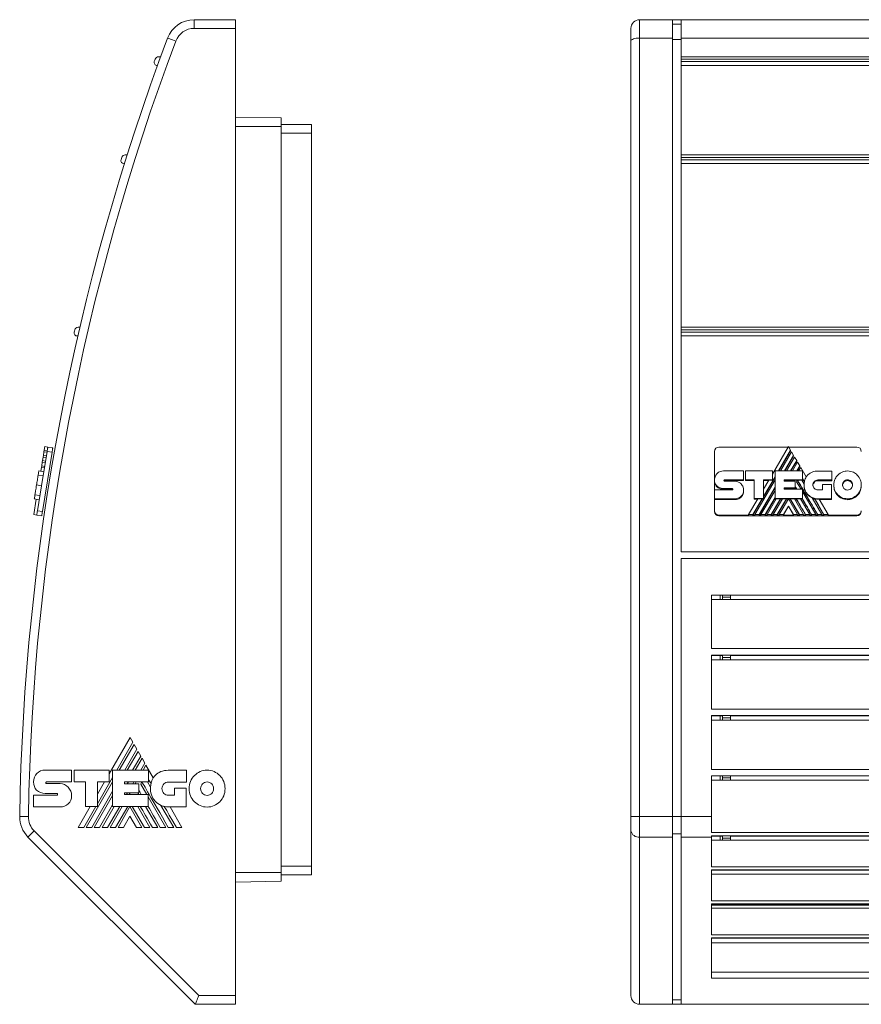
# Model space of a CAD drawing. Header units: millimetres. Extents: x 25 to 186, y 87 to 204.
# Tile 2 of 3: x 25 to 89, y 129 to 204. Entities that reach past the tile are written whole.
import ezdxf

# ---------------------------------------------------------------- set-up
doc = ezdxf.new("R2010")
doc.units = ezdxf.units.MM
doc.linetypes.add('PHANTOM', pattern=[12.7, 6.35, -1.27, 1.27, -1.27, 1.27, -1.27])
doc.layers.add('___VS___', color=7, linetype='Continuous', lineweight=15)

msp = doc.modelspace()

# ---------------------------------------------------------------- linework, layer by layer
at = {"color": 7, "linetype": 'Continuous', "lineweight": 15}
for p, q in [((38.294, 204.011), (38.294, 203.344)), ((38.294, 204.011), (41.461, 204.011)), ((41.461, 204.011), (41.461, 203.344)), ((72.348, 204.011), (72.348, 202.607)), ((74.848, 204.011), (72.348, 204.011)), ((74.848, 204.011), (74.848, 202.607)), ((74.848, 204.011), (75.515, 204.011)), ((137.848, 204.011), (75.515, 204.011)), ((75.515, 204.011), (75.515, 202.607)), ((41.461, 203.344), (38.294, 203.344)), ((41.461, 129.444), (41.461, 203.344)), ((71.681, 202.373), (71.681, 203.344)), ((74.848, 203.677), (75.515, 203.677)), ((72.348, 202.607), (72.348, 143.125)), ((74.848, 202.607), (72.348, 202.607)), ((74.848, 202.607), (74.848, 143.125)), ((74.848, 202.49), (75.515, 202.49)), ((137.848, 202.607), (75.515, 202.607)), ((75.515, 202.607), (75.515, 201.177)), ((71.681, 143.115), (71.681, 202.373)), ((35.567, 201.177), (35.735, 201.177)), ((137.848, 201.177), (75.515, 201.177)), ((75.515, 201.177), (75.515, 201.002)), ((137.848, 201.002), (75.515, 201.002)), ((75.515, 201.002), (75.515, 200.824)), ((35.492, 200.511), (35.471, 200.511)), ((137.848, 200.824), (75.515, 200.824)), ((75.515, 200.824), (75.515, 200.511)), ((75.515, 200.511), (75.515, 193.677)), ((137.848, 200.511), (75.515, 200.511)), ((41.461, 196.568), (44.944, 196.508)), ((44.944, 196.508), (44.944, 195.844)), ((47.278, 196.011), (44.944, 196.011)), ((44.944, 138.844), (44.944, 195.844)), ((47.278, 196.011), (47.278, 195.344)), ((47.278, 195.344), (47.278, 139.344)), ((33.021, 193.677), (33.175, 193.677)), ((137.848, 193.677), (75.515, 193.677)), ((75.515, 193.677), (75.515, 193.491)), ((137.848, 193.491), (75.515, 193.491)), ((75.515, 193.491), (75.515, 193.314)), ((32.965, 193.011), (32.934, 193.011)), ((137.848, 193.314), (75.515, 193.314)), ((75.515, 193.314), (75.515, 193.011)), ((75.515, 193.011), (75.515, 180.511)), ((137.848, 193.011), (75.515, 193.011)), ((29.407, 179.844), (29.358, 179.844)), ((29.431, 180.511), (29.561, 180.511)), ((137.848, 180.511), (75.515, 180.511)), ((75.515, 180.511), (75.515, 180.304)), ((137.848, 180.304), (75.515, 180.304)), ((75.515, 180.304), (75.515, 180.13)), ((137.848, 180.13), (75.515, 180.13)), ((75.515, 180.13), (75.515, 179.844)), ((75.515, 179.844), (75.515, 163.344)), ((137.848, 179.844), (75.515, 179.844)), ((27.058, 171.028), (26.631, 168.402)), ((27.436, 170.967), (26.698, 166.429)), ((26.775, 170.719), (26.819, 170.992)), ((26.819, 170.992), (26.84, 171.117)), ((26.819, 170.992), (27.046, 170.955)), ((26.84, 171.117), (26.885, 171.394)), ((26.84, 171.117), (27.067, 171.08)), ((26.885, 171.394), (27.112, 171.357)), ((27.436, 170.967), (27.058, 171.028)), ((27.112, 171.357), (27.49, 171.296)), ((78.07, 168.854), (78.07, 171.028)), ((78.403, 171.357), (83.702, 171.357)), ((83.723, 171.394), (82.495, 169.295)), ((82.959, 169.53), (83.887, 171.117)), ((82.98, 169.53), (83.887, 171.08)), ((83.96, 170.992), (83.105, 169.53)), ((83.887, 171.117), (83.723, 171.394)), ((83.745, 171.357), (88.959, 171.357)), ((83.887, 171.117), (83.887, 171.08)), ((84.12, 170.719), (83.96, 170.992)), ((26.644, 169.917), (26.69, 170.198)), ((26.69, 170.198), (26.71, 170.32)), ((26.69, 170.198), (26.917, 170.161)), ((26.71, 170.32), (26.755, 170.595)), ((26.71, 170.32), (26.937, 170.283)), ((26.755, 170.595), (26.775, 170.719)), ((26.755, 170.595), (26.982, 170.558)), ((26.775, 170.719), (27.002, 170.682)), ((83.425, 169.53), (84.12, 170.719)), ((83.447, 169.53), (84.12, 170.682)), ((84.192, 170.595), (83.569, 169.53)), ((83.891, 169.53), (84.354, 170.32)), ((83.913, 169.53), (84.354, 170.283)), ((84.425, 170.198), (84.035, 169.53)), ((84.12, 170.719), (84.12, 170.682)), ((84.354, 170.32), (84.192, 170.595)), ((84.354, 170.32), (84.354, 170.283)), ((84.589, 169.917), (84.425, 170.198)), ((26.426, 169.533), (26.805, 169.471)), ((26.427, 169.539), (26.579, 169.514)), ((26.427, 169.536), (26.578, 169.511)), ((26.578, 169.508), (26.625, 169.798)), ((26.625, 169.798), (26.644, 169.917)), ((26.625, 169.798), (26.852, 169.761)), ((26.644, 169.917), (26.871, 169.88)), ((78.746, 169.539), (80.291, 169.539)), ((80.291, 169.539), (80.291, 168.858)), ((80.444, 168.858), (80.444, 169.536)), ((80.444, 169.536), (82.495, 169.536)), ((82.495, 169.536), (82.495, 168.864)), ((82.702, 169.53), (84.796, 169.53)), ((82.702, 167.435), (82.702, 169.53)), ((84.361, 169.53), (84.589, 169.917)), ((84.383, 169.53), (84.589, 169.88)), ((84.659, 169.798), (84.502, 169.53)), ((84.589, 169.917), (84.589, 169.88)), ((85.081, 169.074), (84.659, 169.798)), ((84.796, 169.53), (84.796, 168.853)), ((85.966, 169.525), (87.04, 169.525)), ((87.04, 169.525), (87.04, 168.844)), ((26.375, 169.219), (26.754, 169.158)), ((78.07, 168.854), (78.07, 168.854)), ((78.07, 168.854), (78.07, 168.792)), ((78.07, 168.078), (78.07, 168.769)), ((78.809, 168.782), (78.804, 168.772)), ((78.809, 168.844), (78.809, 168.782)), ((78.836, 168.858), (80.291, 168.858)), ((78.836, 168.858), (78.836, 168.797)), ((78.836, 168.797), (80.291, 168.797)), ((78.839, 168.753), (79.623, 168.753)), ((80.291, 168.858), (80.291, 168.797)), ((81.11, 168.858), (80.444, 168.858)), ((80.444, 168.858), (80.444, 168.797)), ((81.11, 168.797), (80.444, 168.797)), ((81.11, 167.435), (81.11, 168.858)), ((81.156, 166.199), (82.702, 168.842)), ((81.811, 167.567), (82.702, 169.091)), ((81.811, 167.531), (82.702, 169.054)), ((82.495, 168.864), (81.811, 168.864)), ((81.811, 167.435), (81.811, 168.864)), ((82.228, 168.839), (81.811, 168.128)), ((82.206, 168.802), (81.811, 168.802)), ((82.495, 168.839), (82.228, 168.839)), ((82.495, 168.839), (82.495, 168.864)), ((83.397, 168.853), (84.796, 168.853)), ((83.397, 168.853), (83.397, 168.742)), ((83.397, 168.791), (83.602, 168.791)), ((83.397, 168.742), (84.231, 168.742)), ((83.573, 168.742), (83.624, 168.828)), ((83.949, 168.828), (83.624, 168.828)), ((83.899, 168.742), (83.949, 168.828)), ((83.92, 168.742), (83.949, 168.791)), ((83.949, 168.828), (83.949, 168.791)), ((83.949, 168.791), (84.07, 168.791)), ((84.041, 168.742), (84.091, 168.828)), ((84.417, 168.828), (84.091, 168.828)), ((84.231, 168.742), (84.231, 168.229)), ((84.346, 168.707), (84.417, 168.828)), ((84.346, 168.707), (84.687, 168.127)), ((84.357, 168.689), (84.417, 168.791)), ((84.417, 168.828), (84.417, 168.791)), ((84.417, 168.791), (84.422, 168.791)), ((84.422, 168.828), (84.422, 168.791)), ((84.74, 168.828), (84.422, 168.828)), ((84.74, 168.828), (84.921, 168.52)), ((84.796, 168.791), (84.762, 168.791)), ((84.796, 168.853), (84.796, 168.791)), ((85.702, 168.733), (85.702, 168.672)), ((87.04, 168.844), (85.966, 168.844)), ((85.966, 168.844), (85.966, 168.783)), ((87.04, 168.783), (85.966, 168.783)), ((87.04, 168.844), (87.04, 168.783)), ((87.969, 168.742), (87.969, 168.68)), ((88.239, 168.856), (88.239, 168.794)), ((88.51, 168.741), (88.51, 168.679)), ((26.252, 168.464), (26.631, 168.402)), ((26.631, 168.402), (26.319, 166.491)), ((78.07, 168.078), (79.427, 168.078)), ((78.07, 167.406), (78.07, 168.078)), ((78.249, 168.381), (78.249, 168.32)), ((79.427, 168.192), (78.748, 168.192)), ((78.748, 168.192), (78.748, 168.131)), ((79.427, 168.131), (78.748, 168.131)), ((79.427, 168.192), (79.427, 168.131)), ((79.458, 168.176), (79.458, 168.115)), ((79.465, 168.102), (79.458, 168.115)), ((80.3, 168.054), (80.3, 167.993)), ((81.476, 166.199), (82.702, 168.295)), ((81.476, 166.162), (82.702, 168.258)), ((81.623, 166.199), (82.702, 168.046)), ((83.397, 168.229), (84.231, 168.229)), ((83.397, 168.229), (83.397, 168.127)), ((83.583, 168.205), (83.397, 168.205)), ((83.397, 168.127), (84.785, 168.127)), ((83.538, 168.127), (83.583, 168.205)), ((83.559, 168.127), (83.583, 168.168)), ((83.583, 168.205), (83.583, 168.168)), ((83.583, 168.168), (83.705, 168.168)), ((83.681, 168.127), (83.726, 168.205)), ((84.173, 168.205), (83.726, 168.205)), ((84.173, 168.205), (84.219, 168.127)), ((84.231, 168.168), (84.195, 168.168)), ((84.231, 168.229), (84.231, 168.168)), ((84.785, 167.435), (84.785, 168.127)), ((84.785, 167.959), (85.816, 166.199)), ((84.918, 168.444), (84.918, 168.42)), ((85.966, 168.081), (86.336, 168.081)), ((86.336, 168.081), (86.336, 168.485)), ((86.336, 168.485), (87.017, 168.485)), ((87.017, 168.485), (87.017, 167.404)), ((87.187, 168.464), (87.187, 168.402)), ((26.039, 166.199), (26.23, 167.373)), ((26.079, 167.398), (26.457, 167.336)), ((26.13, 167.711), (26.508, 167.649)), ((79.623, 167.406), (78.07, 167.406)), ((78.07, 167.406), (78.07, 167.345)), ((79.623, 167.345), (78.07, 167.345)), ((78.07, 166.491), (78.07, 167.345)), ((79.623, 167.406), (79.623, 167.345)), ((80.105, 167.594), (80.105, 167.532)), ((81.391, 167.41), (80.682, 166.199)), ((81.011, 166.199), (81.719, 167.41)), ((81.011, 166.162), (81.719, 167.373)), ((81.11, 167.435), (81.811, 167.435)), ((81.11, 167.435), (81.11, 167.373)), ((81.11, 167.373), (81.369, 167.373)), ((81.719, 167.41), (81.391, 167.41)), ((81.719, 167.41), (81.719, 167.373)), ((81.719, 167.373), (81.811, 167.373)), ((81.811, 167.435), (81.811, 167.373)), ((81.941, 166.199), (82.702, 167.5)), ((81.941, 166.162), (82.702, 167.463)), ((82.086, 166.199), (82.795, 167.41)), ((82.406, 166.199), (83.117, 167.41)), ((82.406, 166.162), (83.117, 167.373)), ((82.553, 166.199), (83.261, 167.41)), ((82.702, 167.435), (82.702, 167.373)), ((82.702, 167.435), (84.785, 167.435)), ((82.702, 167.373), (82.773, 167.373)), ((83.117, 167.41), (82.795, 167.41)), ((82.873, 166.199), (83.584, 167.41)), ((82.873, 166.162), (83.584, 167.373)), ((83.018, 166.199), (83.72, 167.401)), ((83.117, 167.41), (83.117, 167.373)), ((83.117, 167.373), (83.24, 167.373)), ((83.584, 167.41), (83.261, 167.41)), ((83.584, 167.41), (83.584, 167.373)), ((83.584, 167.373), (83.704, 167.373)), ((84.423, 166.199), (83.72, 167.401)), ((83.736, 167.373), (83.856, 167.373)), ((83.856, 167.41), (83.856, 167.373)), ((84.568, 166.199), (83.856, 167.41)), ((84.175, 167.41), (83.856, 167.41)), ((84.568, 166.162), (83.856, 167.373)), ((84.175, 167.41), (84.886, 166.199)), ((84.196, 167.373), (84.321, 167.373)), ((84.639, 167.41), (84.321, 167.41)), ((84.321, 167.41), (84.321, 167.373)), ((84.639, 167.41), (85.349, 166.199)), ((84.785, 167.373), (84.66, 167.373)), ((84.785, 167.435), (84.785, 167.373)), ((85.534, 167.473), (86.28, 166.199)), ((85.73, 167.406), (85.73, 167.369)), ((85.972, 167.379), (85.972, 167.404)), ((87.017, 167.404), (85.972, 167.404)), ((86.074, 167.379), (85.972, 167.379)), ((86.765, 166.199), (86.074, 167.379)), ((87.017, 167.342), (86.095, 167.342)), ((87.017, 167.404), (87.017, 167.342)), ((87.495, 167.71), (87.495, 167.649)), ((88.239, 167.398), (88.239, 167.336)), ((88.984, 167.711), (88.984, 167.649)), ((26.319, 166.491), (26.698, 166.429)), ((78.07, 166.429), (78.07, 166.491)), ((83.72, 166.852), (83.335, 166.199)), ((83.72, 166.815), (83.335, 166.162)), ((83.72, 166.852), (83.72, 166.815)), ((83.72, 166.852), (84.103, 166.199)), ((83.72, 166.815), (84.103, 166.162)), ((26.039, 166.199), (26.266, 166.162)), ((26.644, 166.1), (26.266, 166.162)), ((78.403, 166.162), (78.403, 166.1)), ((80.682, 166.162), (78.403, 166.162)), ((88.959, 166.1), (78.403, 166.1)), ((80.682, 166.199), (80.682, 166.162)), ((80.682, 166.199), (81.011, 166.199)), ((81.011, 166.199), (81.011, 166.162)), ((81.156, 166.162), (81.011, 166.162)), ((81.156, 166.199), (81.156, 166.162)), ((81.156, 166.199), (81.476, 166.199)), ((81.476, 166.199), (81.476, 166.162)), ((81.623, 166.162), (81.476, 166.162)), ((81.623, 166.199), (81.623, 166.162)), ((81.623, 166.199), (81.941, 166.199)), ((81.941, 166.199), (81.941, 166.162)), ((82.086, 166.162), (81.941, 166.162)), ((82.086, 166.199), (82.086, 166.162)), ((82.086, 166.199), (82.406, 166.199)), ((82.406, 166.199), (82.406, 166.162)), ((82.553, 166.162), (82.406, 166.162)), ((82.553, 166.199), (82.553, 166.162)), ((82.553, 166.199), (82.873, 166.199)), ((82.873, 166.199), (82.873, 166.162)), ((83.018, 166.162), (82.873, 166.162)), ((83.018, 166.199), (83.018, 166.162)), ((83.018, 166.199), (83.335, 166.199)), ((83.335, 166.199), (83.335, 166.162)), ((84.103, 166.162), (83.335, 166.162)), ((84.103, 166.199), (84.103, 166.162)), ((84.103, 166.199), (84.423, 166.199)), ((84.423, 166.199), (84.423, 166.162)), ((84.568, 166.162), (84.423, 166.162)), ((84.568, 166.199), (84.568, 166.162)), ((84.568, 166.199), (84.886, 166.199)), ((84.886, 166.199), (84.886, 166.162)), ((85.032, 166.162), (84.886, 166.162)), ((85.032, 166.199), (85.032, 166.162)), ((85.032, 166.199), (85.349, 166.199)), ((85.349, 166.199), (85.349, 166.162)), ((85.496, 166.162), (85.349, 166.162)), ((85.496, 166.199), (85.496, 166.162)), ((85.496, 166.199), (85.816, 166.199)), ((85.816, 166.199), (85.816, 166.162)), ((85.963, 166.162), (85.816, 166.162)), ((85.963, 166.199), (85.963, 166.162)), ((85.963, 166.199), (86.28, 166.199)), ((86.28, 166.199), (86.28, 166.162)), ((86.439, 166.162), (86.28, 166.162)), ((86.439, 166.199), (86.439, 166.162)), ((86.439, 166.199), (86.765, 166.199)), ((86.765, 166.199), (86.765, 166.162)), ((88.959, 166.162), (86.765, 166.162)), ((88.959, 166.1), (88.959, 166.162)), ((137.848, 163.344), (75.515, 163.344)), ((137.848, 162.844), (75.515, 162.844)), ((75.515, 162.844), (75.515, 143.125)), ((77.848, 160.044), (77.848, 155.954)), ((77.848, 160.044), (78.681, 160.044)), ((78.681, 159.711), (77.848, 159.711)), ((78.515, 160.044), (78.515, 159.711)), ((78.681, 160.044), (79.281, 160.044)), ((78.681, 159.877), (78.681, 160.044)), ((78.681, 159.877), (79.281, 159.877)), ((78.681, 159.711), (78.681, 159.877)), ((78.681, 159.711), (79.281, 159.711)), ((79.281, 160.044), (106.348, 160.044)), ((79.281, 160.044), (79.281, 159.877)), ((79.281, 159.877), (79.281, 159.711)), ((106.348, 159.711), (79.281, 159.711)), ((135.515, 155.954), (77.848, 155.954)), ((77.848, 155.444), (77.848, 151.34)), ((77.848, 155.444), (135.515, 155.444)), ((78.681, 155.422), (77.848, 155.422)), ((78.681, 155.105), (77.848, 155.105)), ((78.515, 155.422), (78.515, 155.105)), ((78.681, 155.272), (78.681, 155.422)), ((78.681, 155.272), (79.281, 155.272)), ((78.681, 155.105), (78.681, 155.272)), ((78.681, 155.105), (79.281, 155.105)), ((106.348, 155.422), (79.281, 155.422)), ((79.281, 155.422), (79.281, 155.272)), ((79.281, 155.272), (79.281, 155.105)), ((106.348, 155.105), (79.281, 155.105)), ((135.515, 151.34), (77.848, 151.34)), ((77.848, 150.844), (77.848, 146.714)), ((77.848, 150.844), (135.515, 150.844)), ((78.681, 150.822), (77.848, 150.822)), ((78.681, 150.489), (77.848, 150.489)), ((78.515, 150.822), (78.515, 150.489)), ((78.681, 150.656), (78.681, 150.822)), ((78.681, 150.656), (79.281, 150.656)), ((78.681, 150.489), (78.681, 150.656)), ((78.681, 150.489), (79.281, 150.489)), ((106.348, 150.822), (79.281, 150.822)), ((79.281, 150.822), (79.281, 150.656)), ((79.281, 150.656), (79.281, 150.489)), ((106.348, 150.489), (79.281, 150.489)), ((33.396, 149.161), (31.793, 146.387)), ((33.61, 148.795), (33.396, 149.161)), ((32.38, 146.665), (33.61, 148.795)), ((33.705, 148.629), (32.571, 146.665)), ((32.988, 146.665), (33.914, 148.268)), ((33.914, 148.268), (33.705, 148.629)), ((34.007, 148.105), (33.177, 146.665)), ((33.596, 146.665), (34.218, 147.741)), ((34.312, 147.579), (33.784, 146.665)), ((34.218, 147.741), (34.007, 148.105)), ((34.525, 147.208), (34.312, 147.579)), ((34.21, 146.665), (34.525, 147.208)), ((34.616, 147.051), (34.393, 146.665)), ((35.176, 146.078), (34.616, 147.051)), ((135.515, 146.714), (77.848, 146.714)), ((26.905, 146.676), (28.919, 146.676)), ((28.919, 146.676), (28.919, 145.777)), ((29.119, 145.777), (29.119, 146.672)), ((29.119, 146.672), (31.793, 146.672)), ((30.902, 144.103), (32.064, 146.117)), ((31.793, 146.672), (31.793, 145.784)), ((32.064, 143.896), (32.064, 146.665)), ((32.064, 146.665), (34.796, 146.665)), ((34.796, 146.665), (34.796, 145.769)), ((36.321, 146.657), (37.723, 146.657)), ((37.723, 146.657), (37.723, 145.758)), ((77.848, 146.244), (135.515, 146.244)), ((77.848, 146.244), (77.848, 143.125)), ((78.681, 146.225), (77.848, 146.225)), ((78.515, 146.225), (78.515, 145.911)), ((78.681, 146.077), (78.681, 146.225)), ((78.681, 146.077), (79.281, 146.077)), ((78.681, 145.911), (78.681, 146.077)), ((106.348, 146.225), (79.281, 146.225)), ((79.281, 146.225), (79.281, 146.077)), ((79.281, 146.077), (79.281, 145.911)), ((27.021, 145.777), (28.919, 145.777)), ((27.025, 145.637), (28.048, 145.637)), ((29.988, 145.777), (29.119, 145.777)), ((29.988, 143.896), (29.988, 145.777)), ((30.048, 142.295), (32.064, 145.788)), ((31.793, 145.784), (30.902, 145.784)), ((30.902, 143.896), (30.902, 145.784)), ((31.445, 145.784), (30.902, 144.844)), ((32.971, 145.769), (34.796, 145.769)), ((32.971, 145.769), (32.971, 145.622)), ((32.971, 145.622), (34.058, 145.622)), ((33.182, 145.622), (33.267, 145.769)), ((33.606, 145.622), (33.691, 145.769)), ((33.791, 145.622), (33.876, 145.769)), ((34.058, 145.622), (34.058, 144.945)), ((34.209, 145.61), (34.301, 145.769)), ((34.209, 145.61), (34.672, 144.81)), ((34.722, 145.769), (34.96, 145.358)), ((37.723, 145.758), (36.321, 145.758)), ((36.805, 144.75), (36.805, 145.284)), ((36.805, 145.284), (37.693, 145.284)), ((37.693, 145.284), (37.693, 143.854)), ((78.681, 145.911), (77.848, 145.911)), ((78.681, 145.911), (79.281, 145.911)), ((106.348, 145.911), (79.281, 145.911)), ((26.022, 144.746), (27.792, 144.746)), ((27.792, 144.896), (26.907, 144.896)), ((30.465, 142.295), (32.064, 145.064)), ((30.657, 142.295), (32.064, 144.735)), ((32.971, 144.945), (34.058, 144.945)), ((32.971, 144.945), (32.971, 144.81)), ((32.971, 144.81), (34.781, 144.81)), ((33.135, 144.81), (33.214, 144.945)), ((33.322, 144.81), (33.4, 144.945)), ((33.983, 144.945), (34.061, 144.81)), ((34.781, 143.896), (34.781, 144.81)), ((34.781, 144.621), (36.126, 142.295)), ((36.321, 144.75), (36.805, 144.75)), ((28.048, 143.858), (26.022, 143.858)), ((30.354, 143.896), (29.429, 142.295)), ((29.858, 142.295), (30.782, 143.896)), ((29.988, 143.896), (30.902, 143.896)), ((31.071, 142.295), (32.064, 144.014)), ((31.26, 142.295), (32.185, 143.896)), ((31.678, 142.295), (32.605, 143.896)), ((31.869, 142.295), (32.794, 143.896)), ((32.064, 143.896), (34.781, 143.896)), ((32.287, 142.295), (33.215, 143.896)), ((32.476, 142.295), (33.392, 143.883)), ((34.308, 142.295), (33.392, 143.883)), ((34.499, 142.295), (33.57, 143.896)), ((33.985, 143.896), (34.912, 142.295)), ((34.59, 143.896), (35.517, 142.295)), ((35.758, 143.979), (36.731, 142.295)), ((37.693, 143.854), (36.329, 143.854)), ((37.363, 142.295), (36.462, 143.854)), ((33.392, 143.157), (32.89, 142.295)), ((33.392, 143.157), (33.891, 142.295)), ((71.681, 142.031), (71.681, 143.115)), ((72.348, 143.125), (72.348, 141.56)), ((74.848, 143.125), (72.348, 143.125)), ((74.848, 143.125), (74.848, 141.56)), ((74.848, 143.12), (75.515, 143.12)), ((75.515, 143.125), (75.515, 141.56)), ((77.848, 143.125), (75.515, 143.125)), ((77.848, 143.125), (77.848, 141.911)), ((38.378, 128.777), (25.596, 141.56)), ((26.067, 142.031), (38.654, 129.444)), ((71.681, 129.444), (71.681, 142.031)), ((74.848, 141.56), (72.348, 141.56)), ((72.348, 141.56), (72.348, 128.777)), ((74.848, 141.795), (75.515, 141.795)), ((74.848, 141.56), (74.848, 128.777)), ((77.848, 141.56), (75.515, 141.56)), ((75.515, 141.56), (75.515, 128.777)), ((77.848, 141.911), (135.515, 141.911)), ((135.515, 141.644), (77.848, 141.644)), ((77.848, 141.644), (77.848, 141.56)), ((78.681, 141.627), (77.848, 141.627)), ((77.848, 141.56), (77.848, 139.28)), ((78.515, 141.627), (78.515, 141.311)), ((78.681, 141.477), (78.681, 141.627)), ((78.681, 141.477), (79.281, 141.477)), ((78.681, 141.311), (78.681, 141.477)), ((106.348, 141.627), (79.281, 141.627)), ((79.281, 141.627), (79.281, 141.477)), ((79.281, 141.477), (79.281, 141.311)), ((78.681, 141.311), (77.848, 141.311)), ((78.681, 141.311), (79.281, 141.311)), ((106.348, 141.311), (79.281, 141.311)), ((47.278, 139.344), (47.278, 138.677)), ((135.515, 139.28), (77.848, 139.28)), ((44.944, 138.844), (44.944, 138.181)), ((47.278, 138.677), (44.944, 138.677)), ((77.848, 139.044), (77.848, 136.68)), ((77.848, 139.044), (135.515, 139.044)), ((106.348, 139.027), (77.848, 139.027)), ((106.348, 138.711), (77.848, 138.711)), ((41.461, 138.12), (44.944, 138.181)), ((135.515, 136.68), (77.848, 136.68)), ((77.848, 136.444), (77.848, 134.08)), ((77.848, 136.444), (135.515, 136.444)), ((106.348, 136.427), (77.848, 136.427)), ((77.848, 136.344), (106.348, 136.344)), ((106.348, 136.111), (77.848, 136.111)), ((135.515, 134.08), (77.848, 134.08)), ((77.848, 133.844), (135.515, 133.844)), ((77.848, 133.844), (77.848, 130.773)), ((106.348, 133.827), (77.848, 133.827)), ((106.348, 133.476), (77.848, 133.476)), ((77.848, 131.244), (135.515, 131.244)), ((77.848, 130.773), (135.515, 130.773)), ((38.654, 129.444), (41.461, 129.444)), ((41.461, 129.444), (41.461, 128.777)), ((41.461, 128.777), (38.378, 128.777)), ((74.848, 128.777), (72.348, 128.777)), ((74.848, 129.111), (75.515, 129.111)), ((74.848, 128.777), (75.515, 128.777)), ((137.848, 128.777), (75.515, 128.777))]:
    msp.add_line(p, q, dxfattribs=at)
at = {"color": 8, "linetype": 'Continuous', "lineweight": 15}
for p, q in [((41.461, 195.844), (44.944, 195.844)), ((47.278, 195.344), (44.944, 195.344)), ((47.278, 139.344), (44.944, 139.344)), ((41.461, 138.844), (44.944, 138.844))]:
    msp.add_line(p, q, dxfattribs=at)
at = {"color": 7, "linetype": 'Continuous', "lineweight": 15, "flags": 128}
for points in [[(36.267, 202.607), (36.279, 202.603), (36.314, 202.59), (36.372, 202.568), (36.449, 202.539), (36.544, 202.503), (36.652, 202.462), (36.769, 202.418), (36.891, 202.373)], [(71.681, 202.373), (71.694, 202.418), (71.732, 202.462), (71.794, 202.503), (71.877, 202.539), (71.978, 202.568), (72.093, 202.59), (72.218, 202.603), (72.348, 202.607)], [(27.058, 171.028), (27.069, 171.093), (27.079, 171.154), (27.088, 171.211), (27.096, 171.261), (27.103, 171.302), (27.108, 171.332), (27.111, 171.351), (27.112, 171.357)], [(27.49, 171.296), (27.489, 171.289), (27.486, 171.271), (27.481, 171.24), (27.474, 171.199), (27.466, 171.15), (27.457, 171.093), (27.447, 171.031), (27.436, 170.967)], [(86.439, 166.199), (86.02, 166.912), (85.73, 167.406)], [(86.439, 166.162), (86.02, 166.875), (85.73, 167.369)], [(26.266, 166.162), (26.267, 166.168), (26.27, 166.187), (26.275, 166.217), (26.282, 166.258), (26.29, 166.308), (26.299, 166.365), (26.309, 166.427), (26.319, 166.491)], [(26.698, 166.429), (26.687, 166.365), (26.677, 166.304), (26.668, 166.247), (26.66, 166.197), (26.653, 166.156), (26.648, 166.125), (26.645, 166.107), (26.644, 166.1)], [(36.938, 142.295), (36.656, 142.782), (36.391, 143.238), (36.197, 143.574), (36.013, 143.89)], [(24.961, 143.125), (24.974, 143.125), (25.012, 143.125), (25.074, 143.124), (25.157, 143.122), (25.258, 143.121), (25.373, 143.119), (25.498, 143.117), (25.628, 143.115)], [(25.596, 141.56), (25.605, 141.569), (25.631, 141.595), (25.675, 141.639), (25.734, 141.698), (25.805, 141.769), (25.887, 141.851), (25.975, 141.939), (26.067, 142.031)], [(38.378, 128.777), (38.382, 128.788), (38.394, 128.818), (38.415, 128.867), (38.442, 128.933), (38.476, 129.016), (38.516, 129.111), (38.559, 129.216), (38.606, 129.328), (38.654, 129.444)]]:
    msp.add_lwpolyline(points, dxfattribs=at)
at = {"color": 7, "linetype": 'Continuous', "lineweight": 15}
for centre, radius, start, end in [((38.294, 201.844), 2.167, 90, 159.37172), ((72.348, 203.344), 0.667, 90, 180), ((38.294, 201.844), 1.5, 90, 159.37172), ((201.606, 140.367), 176.667, 159.37172, 179.10541), ((201.606, 140.367), 176, 159.37172, 179.10541), ((201.606, 140.367), 177, 159.96643, 160.02786), ((35.567, 200.911), 0.267, 90, 159.96643), ((35.471, 200.744), 0.233, 160.02786, 270), ((201.606, 140.367), 177, 162.53436, 162.59438), ((33.021, 193.411), 0.267, 90, 162.53436), ((32.934, 193.244), 0.233, 162.59438, 270), ((29.358, 180.077), 0.233, 167.01781, 270), ((201.606, 140.367), 177, 166.95986, 167.01781), ((29.431, 180.244), 0.267, 90, 166.95986), ((78.401, 171.026), 0.331, 89.62796, 179.62259), ((88.962, 171.026), 0.331, 0.37729, 90.37216), ((85.964, 168.45), 1.046, 174.96701, 270.41973), ((86.069, 168.49), 1.147, 148.6926, 166.65978), ((85.957, 168.423), 1.04, 180.16365, 245.95945), ((85.972, 168.445), 1.066, 245.73831, 270.01099), ((78.401, 166.493), 0.331, 180.37741, 270.37208), ((78.401, 166.432), 0.331, 180.37741, 270.37208), ((88.962, 166.493), 0.331, 269.6278, 359.62271), ((88.962, 166.432), 0.331, 269.6278, 359.62271), ((36.486, 145.292), 1.528, 149.03807, 166.83863), ((36.329, 145.229), 1.375, 174.64014, 270), ((27.128, 143.092), 2.167, 179.10541, 225), ((27.128, 143.092), 1.5, 179.10541, 225), ((72.181, 132.441), 10.686, 89.10671, 92.68223), ((72.265, 142.149), 0.595, 191.42173, 278.04955), ((72.348, 129.444), 0.667, 180, 270)]:
    msp.add_arc(centre, radius, start, end, dxfattribs=at)
for points, knots in [([(26.426, 169.533), (26.423, 169.514), (26.418, 169.48), (26.388, 169.298), (26.375, 169.219)], [0, 0, 0, 0, 0.56509, 1, 1, 1, 1]), ([(78.07, 168.854), (78.082, 168.957), (78.103, 169.138), (78.218, 169.277), (78.268, 169.338)], [0, 0, 0, 0, 0.568531, 1, 1, 1, 1]), ([(78.268, 169.338), (78.346, 169.4), (78.486, 169.514), (78.666, 169.531), (78.746, 169.539)], [0, 0, 0, 0, 0.552175, 1, 1, 1, 1]), ([(85.208, 169.238), (85.325, 169.327), (85.549, 169.499), (85.831, 169.516), (85.966, 169.525)], [0, 0, 0, 0, 0.523173, 1, 1, 1, 1]), ([(87.495, 169.22), (87.615, 169.318), (87.834, 169.495), (88.113, 169.521), (88.239, 169.533)], [0, 0, 0, 0, 0.552058, 1, 1, 1, 1]), ([(88.239, 169.533), (88.398, 169.514), (88.679, 169.48), (88.892, 169.298), (88.984, 169.219)], [0, 0, 0, 0, 0.56509, 1, 1, 1, 1]), ([(26.375, 169.219), (26.355, 169.096), (26.319, 168.872), (26.273, 168.591), (26.252, 168.464)], [0, 0, 0, 0, 0.548558, 1, 1, 1, 1]), ([(78.249, 168.381), (78.192, 168.455), (78.083, 168.595), (78.074, 168.77), (78.07, 168.854)], [0, 0, 0, 0, 0.523463, 1, 1, 1, 1]), ([(78.249, 168.32), (78.194, 168.389), (78.089, 168.522), (78.076, 168.689), (78.07, 168.769)], [0, 0, 0, 0, 0.526112, 1, 1, 1, 1]), ([(78.809, 168.844), (78.804, 168.836), (78.796, 168.823), (78.794, 168.807), (78.794, 168.8)], [0, 0, 0, 0, 0.548925, 1, 1, 1, 1]), ([(78.794, 168.8), (78.795, 168.793), (78.796, 168.78), (78.804, 168.771), (78.808, 168.766)], [0, 0, 0, 0, 0.566223, 1, 1, 1, 1]), ([(78.808, 168.766), (78.813, 168.762), (78.822, 168.755), (78.833, 168.754), (78.839, 168.753)], [0, 0, 0, 0, 0.554521, 1, 1, 1, 1]), ([(78.836, 168.858), (78.833, 168.858), (78.827, 168.858), (78.818, 168.853), (78.812, 168.847), (78.809, 168.844)], [0, 0, 0, 0, 0.267178, 0.540604, 1, 1, 1, 1]), ([(78.836, 168.797), (78.833, 168.797), (78.827, 168.796), (78.818, 168.791), (78.812, 168.786), (78.809, 168.782)], [0, 0, 0, 0, 0.267177, 0.540603, 1, 1, 1, 1]), ([(79.623, 168.753), (79.725, 168.74), (79.906, 168.717), (80.041, 168.599), (80.1, 168.547)], [0, 0, 0, 0, 0.563327, 1, 1, 1, 1]), ([(80.1, 168.547), (80.163, 168.466), (80.276, 168.319), (80.292, 168.136), (80.3, 168.054)], [0, 0, 0, 0, 0.5500386, 1, 1, 1, 1]), ([(85.963, 166.199), (85.796, 166.483), (85.494, 166.997), (85.09, 167.683), (84.777, 168.219), (84.564, 168.582), (84.454, 168.772), (84.422, 168.828)], [0, 0, 0, 0, 0.324736, 0.586096, 0.784079, 0.936055, 1, 1, 1, 1]), ([(85.963, 166.162), (85.796, 166.446), (85.494, 166.96), (85.09, 167.646), (84.777, 168.182), (84.564, 168.545), (84.454, 168.735), (84.422, 168.791)], [0, 0, 0, 0, 0.324736, 0.586096, 0.784079, 0.936055, 1, 1, 1, 1]), ([(84.952, 168.73), (84.921, 168.784), (84.869, 168.873), (84.817, 168.961), (84.796, 168.996)], [0, 0, 0, 0, 0.605349, 1, 1, 1, 1]), ([(84.943, 168.708), (84.915, 168.757), (84.866, 168.841), (84.817, 168.924), (84.796, 168.959)], [0, 0, 0, 0, 0.581799, 1, 1, 1, 1]), ([(84.922, 168.541), (84.925, 168.582), (84.931, 168.654), (84.946, 168.724), (84.952, 168.755)], [0, 0, 0, 0, 0.565448, 1, 1, 1, 1]), ([(85.088, 169.087), (85.108, 169.117), (85.145, 169.17), (85.189, 169.217), (85.208, 169.238)], [0, 0, 0, 0, 0.560183, 1, 1, 1, 1]), ([(85.702, 168.733), (85.668, 168.689), (85.605, 168.609), (85.596, 168.509), (85.592, 168.464)], [0, 0, 0, 0, 0.5480685, 1, 1, 1, 1]), ([(85.702, 168.672), (85.668, 168.628), (85.605, 168.548), (85.596, 168.448), (85.592, 168.402)], [0, 0, 0, 0, 0.548069, 1, 1, 1, 1]), ([(85.966, 168.844), (85.909, 168.837), (85.81, 168.825), (85.735, 168.761), (85.702, 168.733)], [0, 0, 0, 0, 0.565699, 1, 1, 1, 1]), ([(85.966, 168.783), (85.909, 168.776), (85.81, 168.764), (85.735, 168.7), (85.702, 168.672)], [0, 0, 0, 0, 0.565699, 1, 1, 1, 1]), ([(87.187, 168.464), (87.206, 168.625), (87.238, 168.907), (87.418, 169.125), (87.495, 169.22)], [0, 0, 0, 0, 0.56942, 1, 1, 1, 1]), ([(87.969, 168.742), (87.934, 168.696), (87.87, 168.614), (87.861, 168.511), (87.856, 168.464)], [0, 0, 0, 0, 0.547977, 1, 1, 1, 1]), ([(87.969, 168.68), (87.934, 168.635), (87.87, 168.552), (87.861, 168.449), (87.856, 168.402)], [0, 0, 0, 0, 0.547977, 1, 1, 1, 1]), ([(88.239, 168.856), (88.181, 168.849), (88.079, 168.836), (88.002, 168.77), (87.969, 168.742)], [0, 0, 0, 0, 0.565867, 1, 1, 1, 1]), ([(88.239, 168.794), (88.181, 168.787), (88.079, 168.775), (88.002, 168.709), (87.969, 168.68)], [0, 0, 0, 0, 0.565867, 1, 1, 1, 1]), ([(88.51, 168.741), (88.466, 168.777), (88.387, 168.842), (88.284, 168.851), (88.239, 168.856)], [0, 0, 0, 0, 0.552189, 1, 1, 1, 1]), ([(88.51, 168.679), (88.466, 168.715), (88.387, 168.78), (88.284, 168.79), (88.239, 168.794)], [0, 0, 0, 0, 0.552189, 1, 1, 1, 1]), ([(88.624, 168.464), (88.617, 168.523), (88.605, 168.626), (88.539, 168.707), (88.51, 168.741)], [0, 0, 0, 0, 0.569055, 1, 1, 1, 1]), ([(88.624, 168.402), (88.617, 168.461), (88.605, 168.565), (88.539, 168.645), (88.51, 168.679)], [0, 0, 0, 0, 0.569054, 1, 1, 1, 1]), ([(88.984, 169.219), (89.081, 169.096), (89.256, 168.872), (89.281, 168.591), (89.293, 168.464)], [0, 0, 0, 0, 0.548558, 1, 1, 1, 1]), ([(26.252, 168.464), (26.226, 168.304), (26.18, 168.022), (26.145, 167.805), (26.13, 167.711)], [0, 0, 0, 0, 0.569398, 1, 1, 1, 1]), ([(78.748, 168.192), (78.642, 168.203), (78.456, 168.221), (78.311, 168.333), (78.249, 168.381)], [0, 0, 0, 0, 0.574888, 1, 1, 1, 1]), ([(78.748, 168.131), (78.642, 168.141), (78.456, 168.159), (78.311, 168.272), (78.249, 168.32)], [0, 0, 0, 0, 0.574888, 1, 1, 1, 1]), ([(79.458, 168.176), (79.453, 168.181), (79.444, 168.19), (79.432, 168.191), (79.427, 168.192)], [0, 0, 0, 0, 0.575461, 1, 1, 1, 1]), ([(79.458, 168.115), (79.453, 168.119), (79.444, 168.128), (79.432, 168.13), (79.427, 168.131)], [0, 0, 0, 0, 0.5754632, 1, 1, 1, 1]), ([(79.427, 168.078), (79.434, 168.079), (79.447, 168.081), (79.456, 168.089), (79.46, 168.093)], [0, 0, 0, 0, 0.565177, 1, 1, 1, 1]), ([(79.475, 168.131), (79.474, 168.14), (79.472, 168.157), (79.462, 168.17), (79.458, 168.176)], [0, 0, 0, 0, 0.559619, 1, 1, 1, 1]), ([(79.46, 168.093), (79.464, 168.099), (79.473, 168.11), (79.474, 168.125), (79.475, 168.131)], [0, 0, 0, 0, 0.547357, 1, 1, 1, 1]), ([(80.3, 168.054), (80.288, 167.955), (80.268, 167.781), (80.154, 167.65), (80.105, 167.594)], [0, 0, 0, 0, 0.5719961, 1, 1, 1, 1]), ([(80.3, 167.993), (80.288, 167.893), (80.268, 167.72), (80.154, 167.588), (80.105, 167.532)], [0, 0, 0, 0, 0.5719962, 1, 1, 1, 1]), ([(84.368, 168.127), (84.341, 168.174), (84.295, 168.253), (84.249, 168.331), (84.231, 168.363)], [0, 0, 0, 0, 0.596923, 1, 1, 1, 1]), ([(84.347, 168.127), (84.326, 168.161), (84.288, 168.228), (84.249, 168.295), (84.231, 168.326)], [0, 0, 0, 0, 0.522257, 1, 1, 1, 1]), ([(85.592, 168.464), (85.599, 168.406), (85.61, 168.305), (85.674, 168.226), (85.702, 168.193)], [0, 0, 0, 0, 0.57098, 1, 1, 1, 1]), ([(85.702, 168.193), (85.744, 168.158), (85.822, 168.095), (85.921, 168.085), (85.966, 168.081)], [0, 0, 0, 0, 0.55186, 1, 1, 1, 1]), ([(87.495, 167.71), (87.399, 167.833), (87.223, 168.057), (87.199, 168.337), (87.187, 168.464)], [0, 0, 0, 0, 0.548032, 1, 1, 1, 1]), ([(87.495, 167.649), (87.399, 167.771), (87.223, 167.995), (87.199, 168.276), (87.187, 168.402)], [0, 0, 0, 0, 0.548033, 1, 1, 1, 1]), ([(87.856, 168.464), (87.863, 168.405), (87.875, 168.302), (87.94, 168.221), (87.969, 168.187)], [0, 0, 0, 0, 0.5698, 1, 1, 1, 1]), ([(87.969, 168.187), (88.012, 168.151), (88.092, 168.086), (88.193, 168.077), (88.239, 168.073)], [0, 0, 0, 0, 0.551445, 1, 1, 1, 1]), ([(88.239, 168.073), (88.297, 168.08), (88.399, 168.092), (88.477, 168.158), (88.51, 168.187)], [0, 0, 0, 0, 0.565228, 1, 1, 1, 1]), ([(88.51, 168.187), (88.546, 168.232), (88.61, 168.314), (88.62, 168.418), (88.624, 168.464)], [0, 0, 0, 0, 0.548684, 1, 1, 1, 1]), ([(89.293, 168.464), (89.274, 168.304), (89.242, 168.022), (89.062, 167.805), (88.984, 167.711)], [0, 0, 0, 0, 0.569398, 1, 1, 1, 1]), ([(89.293, 168.402), (89.274, 168.242), (89.242, 167.961), (89.062, 167.743), (88.984, 167.649)], [0, 0, 0, 0, 0.569398, 1, 1, 1, 1]), ([(26.13, 167.711), (26.114, 167.613), (26.085, 167.436), (26.081, 167.41), (26.079, 167.398)], [0, 0, 0, 0, 0.552078, 1, 1, 1, 1]), ([(80.105, 167.594), (80.027, 167.535), (79.883, 167.427), (79.704, 167.413), (79.623, 167.406)], [0, 0, 0, 0, 0.546992, 1, 1, 1, 1]), ([(80.105, 167.532), (80.027, 167.473), (79.883, 167.366), (79.704, 167.351), (79.623, 167.345)], [0, 0, 0, 0, 0.546992, 1, 1, 1, 1]), ([(85.032, 166.199), (84.884, 166.451), (84.647, 166.855), (84.41, 167.259), (84.321, 167.41)], [0, 0, 0, 0, 0.624211, 1, 1, 1, 1]), ([(85.032, 166.162), (84.884, 166.414), (84.647, 166.818), (84.41, 167.222), (84.321, 167.373)], [0, 0, 0, 0, 0.6242106, 1, 1, 1, 1]), ([(85.496, 166.199), (85.352, 166.445), (85.115, 166.849), (84.878, 167.254), (84.785, 167.414)], [0, 0, 0, 0, 0.606701, 1, 1, 1, 1]), ([(85.496, 166.162), (85.352, 166.408), (85.115, 166.812), (84.878, 167.217), (84.785, 167.377)], [0, 0, 0, 0, 0.606701, 1, 1, 1, 1]), ([(85.73, 167.406), (85.692, 167.416), (85.625, 167.434), (85.562, 167.461), (85.534, 167.473)], [0, 0, 0, 0, 0.562162, 1, 1, 1, 1]), ([(85.73, 167.369), (85.692, 167.379), (85.635, 167.394), (85.581, 167.417), (85.562, 167.425)], [0, 0, 0, 0, 0.660046, 1, 1, 1, 1]), ([(88.239, 167.398), (88.08, 167.417), (87.799, 167.451), (87.587, 167.632), (87.495, 167.71)], [0, 0, 0, 0, 0.5655893, 1, 1, 1, 1]), ([(88.239, 167.336), (88.08, 167.355), (87.799, 167.389), (87.587, 167.57), (87.495, 167.649)], [0, 0, 0, 0, 0.565589, 1, 1, 1, 1]), ([(88.984, 167.711), (88.864, 167.613), (88.644, 167.436), (88.364, 167.41), (88.239, 167.398)], [0, 0, 0, 0, 0.552078, 1, 1, 1, 1]), ([(88.984, 167.649), (88.864, 167.551), (88.644, 167.374), (88.364, 167.348), (88.239, 167.336)], [0, 0, 0, 0, 0.552078, 1, 1, 1, 1])]:
    msp.add_open_spline(points, degree=3, knots=knots, dxfattribs=at)
for points in [[(26.022, 145.772), (26.023, 146.02), (26.121, 146.246), (26.281, 146.41)], [(26.281, 146.41), (26.441, 146.574), (26.661, 146.676), (26.905, 146.676)], [(34.999, 145.64), (34.919, 145.779), (34.851, 145.896), (34.796, 145.992)], [(35.176, 146.078), (35.222, 146.15), (35.274, 146.217), (35.333, 146.278)], [(35.333, 146.278), (35.562, 146.513), (35.892, 146.657), (36.321, 146.657)], [(37.915, 145.256), (37.915, 145.645), (38.068, 145.998), (38.316, 146.254)], [(38.316, 146.254), (38.564, 146.51), (38.907, 146.668), (39.286, 146.668)], [(39.286, 146.668), (39.665, 146.668), (40.009, 146.51), (40.258, 146.254)], [(40.258, 146.254), (40.507, 145.998), (40.661, 145.645), (40.661, 145.256)], [(26.256, 145.146), (26.108, 145.292), (26.019, 145.5), (26.022, 145.771)], [(26.986, 145.758), (26.974, 145.742), (26.967, 145.721), (26.967, 145.7)], [(26.967, 145.7), (26.967, 145.683), (26.974, 145.667), (26.985, 145.655)], [(26.985, 145.655), (26.995, 145.644), (27.009, 145.637), (27.025, 145.637)], [(27.021, 145.777), (27.008, 145.777), (26.996, 145.769), (26.986, 145.758)], [(28.048, 145.637), (28.291, 145.637), (28.511, 145.532), (28.671, 145.365)], [(28.671, 145.365), (28.831, 145.197), (28.93, 144.965), (28.93, 144.714)], [(36.318, 142.295), (35.035, 144.504), (34.365, 145.662), (34.307, 145.769)], [(34.96, 145.358), (34.966, 145.455), (34.978, 145.549), (34.999, 145.64)], [(35.977, 145.611), (35.889, 145.52), (35.834, 145.395), (35.834, 145.256)], [(35.834, 145.256), (35.834, 145.115), (35.889, 144.988), (35.977, 144.897)], [(36.321, 145.758), (36.187, 145.758), (36.065, 145.702), (35.977, 145.611)], [(38.315, 144.26), (38.068, 144.514), (37.915, 144.866), (37.915, 145.256)], [(38.934, 145.622), (38.843, 145.529), (38.787, 145.399), (38.787, 145.256)], [(38.787, 145.256), (38.787, 145.113), (38.843, 144.983), (38.934, 144.889)], [(39.286, 145.773), (39.148, 145.773), (39.024, 145.715), (38.934, 145.622)], [(39.64, 145.622), (39.549, 145.715), (39.424, 145.773), (39.286, 145.773)], [(39.788, 145.256), (39.788, 145.398), (39.732, 145.528), (39.64, 145.622)], [(39.64, 144.89), (39.732, 144.983), (39.788, 145.113), (39.788, 145.256)], [(40.661, 145.256), (40.661, 144.866), (40.507, 144.515), (40.259, 144.26)], [(26.907, 144.896), (26.651, 144.903), (26.419, 144.985), (26.256, 145.146)], [(27.832, 144.875), (27.822, 144.888), (27.808, 144.896), (27.792, 144.896)], [(27.792, 144.746), (27.809, 144.746), (27.824, 144.753), (27.835, 144.765)], [(27.855, 144.815), (27.855, 144.837), (27.846, 144.859), (27.832, 144.875)], [(27.835, 144.765), (27.847, 144.778), (27.855, 144.796), (27.855, 144.815)], [(28.93, 144.714), (28.93, 144.469), (28.834, 144.257), (28.677, 144.106)], [(34.256, 144.81), (34.17, 144.96), (34.104, 145.075), (34.058, 145.155)], [(35.977, 144.897), (36.065, 144.806), (36.187, 144.75), (36.321, 144.75)], [(38.934, 144.889), (39.024, 144.796), (39.148, 144.738), (39.286, 144.738)], [(39.286, 144.738), (39.424, 144.738), (39.549, 144.796), (39.64, 144.89)], [(28.677, 144.106), (28.517, 143.95), (28.294, 143.858), (28.048, 143.858)], [(35.103, 142.295), (34.713, 142.967), (34.404, 143.501), (34.176, 143.896)], [(35.709, 142.295), (35.34, 142.931), (35.031, 143.466), (34.781, 143.9)], [(36.013, 143.89), (35.924, 143.911), (35.839, 143.941), (35.758, 143.979)], [(39.286, 143.847), (38.907, 143.847), (38.564, 144.004), (38.315, 144.26)], [(40.259, 144.26), (40.009, 144.005), (39.665, 143.847), (39.286, 143.847)]]:
    msp.add_open_spline(points, degree=3, dxfattribs=at)
at = {"layer": '___VS___', "linetype": 'PHANTOM'}
for p, q in [((26.022, 144.746), (26.022, 143.858)), ((29.429, 142.295), (29.858, 142.295)), ((30.048, 142.295), (30.465, 142.295)), ((30.657, 142.295), (31.071, 142.295)), ((31.26, 142.295), (31.678, 142.295)), ((31.869, 142.295), (32.287, 142.295)), ((32.476, 142.295), (32.89, 142.295)), ((33.891, 142.295), (34.308, 142.295)), ((34.499, 142.295), (34.912, 142.295)), ((35.103, 142.295), (35.517, 142.295)), ((35.709, 142.295), (36.126, 142.295)), ((36.318, 142.295), (36.731, 142.295)), ((36.938, 142.295), (37.363, 142.295))]:
    msp.add_line(p, q, dxfattribs=at)

doc.saveas('drawing.dxf')
